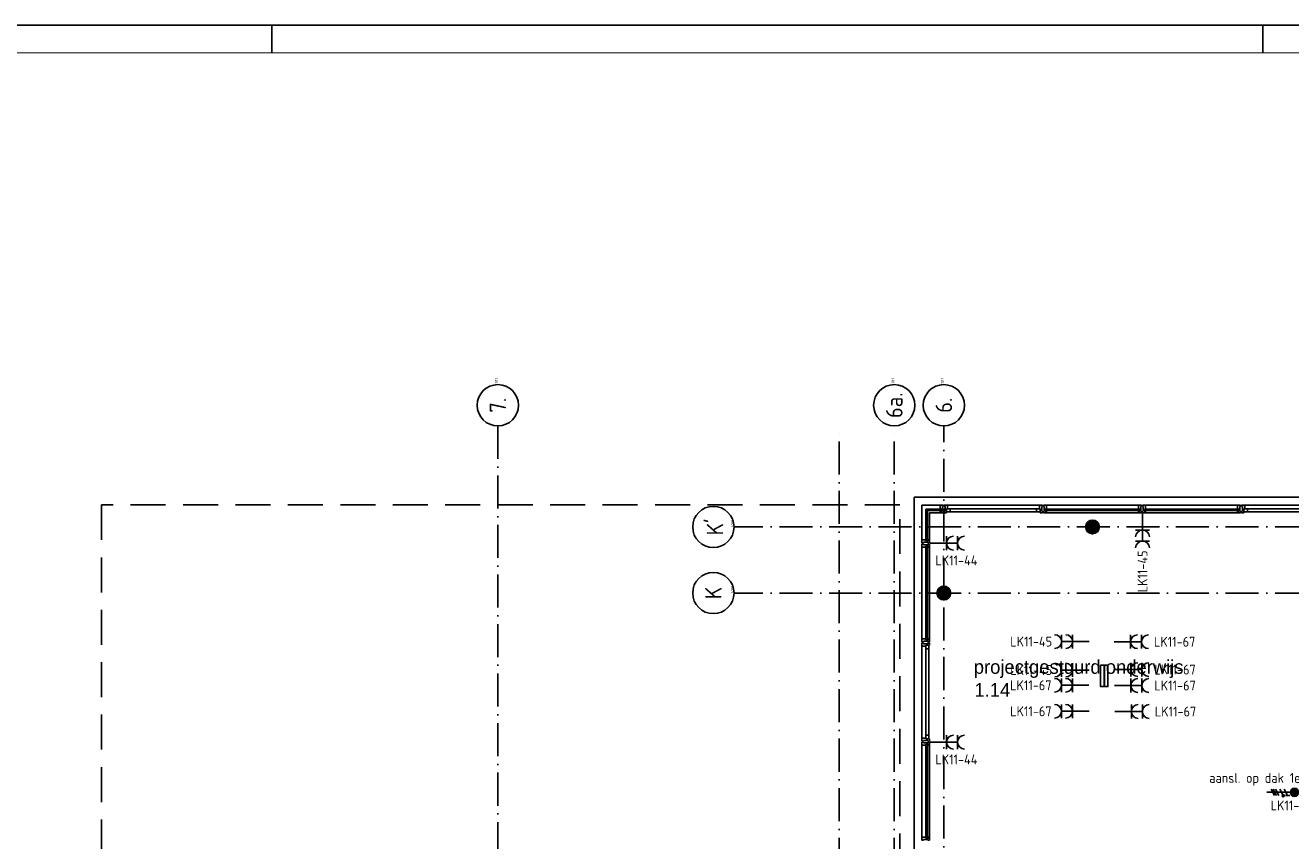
# Model space of a CAD drawing. Header units: millimetres. Extents: x 84333 to 241285, y -2244 to 84291.
# Tile 65 of 74: x 181735 to 204718, y 69476 to 84291. Entities that reach past the tile are written whole.
import ezdxf
from ezdxf.enums import TextEntityAlignment as Align

# ---------------------------------------------------------------- set-up
doc = ezdxf.new("R2010")
doc.units = ezdxf.units.MM
doc.header["$LTSCALE"] = 100
doc.linetypes.add('DASHDOT', pattern=[9, 6, -1.5, 0, -1.5])
doc.linetypes.add('HIDDEN', pattern=[9.525, 6.35, -3.175])
doc.layers.get('0').update_dxf_attribs({"linetype": 'CONTINUOUS'})
for name, color, linetype in [('AFDELING', 4, 'CONTINUOUS'), ('AL$1----_MAATVOERING', 7, 'CONTINUOUS'), ('AL$7----_STRAMIEN', 1, 'DASHDOT'), ('AL21----_BUITENWAND', 4, 'CONTINUOUS'), ('AL28----_KONSTRUKTIE', 3, 'CONTINUOUS'), ('AL31----_BUITENKOZ', 7, 'CONTINUOUS'), ('ALN-----_BLOCKNAAM', 2, 'CONTINUOUS'), ('ALXAA---_GEWBETON', 12, 'CONTINUOUS'), ('ALXOU---_GLAS', 7, 'CONTINUOUS'), ('BOUW', 8, 'CONTINUOUS'), ('EA61303-_ARCEER', 1, 'CONTINUOUS'), ('EB62209-_ATTRIB', 2, 'CONTINUOUS'), ('EB63103-_ATTRIB', 2, 'CONTINUOUS'), ('EL61303-_WANDGOOT', 3, 'CONTINUOUS'), ('EL62209-_KRACHT-ASP400', 3, 'CONTINUOUS'), ('EL63103-_LICHT-WCD230V', 3, 'CONTINUOUS'), ('EL6441--_DATACOM', 3, 'CONTINUOUS'), ('LIJN025', 10, 'CONTINUOUS'), ('LIJN050', 90, 'CONTINUOUS'), ('TEKST25', 10, 'CONTINUOUS'), ('TEKST35', 50, 'CONTINUOUS'), ('TEKST50', 90, 'CONTINUOUS')]:
    doc.layers.add(name, color=color, linetype=linetype)
doc.styles.add('1_8', font='ISO', dxfattribs={"height": 1.8})
doc.styles.add('2_0', font='iso', dxfattribs={"height": 200})
doc.styles.add('BURO-025', font='BUROFONT.shx', dxfattribs={"height": 250})
doc.styles.add('ISO', font='ISO.shx')
doc.styles.add('ROMAND', font='romand')
doc.styles.get("Standard").update_dxf_attribs({"font": 'iso.shx'})
doc.styles.add('TECHNIC', font='technic_.ttf')

# ---------------------------------------------------------------- blocks, each defined once
blk = doc.blocks.new('A0-GE')
at = {"layer": 'LIJN025', "linetype": 'Continuous'}
blk.add_line((955, 836), (955, 841), dxfattribs=at)
at = {"layer": 'LIJN025'}
blk.add_line((1135, 836), (1135, 841), dxfattribs=at)
blk.add_lwpolyline([(1500, 841), (1500, 0), (0, 0), (0, 841)], close=True, dxfattribs=at)
at = {"layer": 'LIJN050', "const_width": 0.2}
blk.add_lwpolyline([(1495, 836), (25, 836), (25, 5), (1495, 5)], close=True, dxfattribs=at)
at = {"layer": 'TEKST25', "style": 'ROMAND', "width": 2.899115}
blk.add_attdef('STATUS', text='', height=2.5, dxfattribs=at).set_placement((1454, 71.5), (1493, 71.5), align=Align.FIT)
at = {"layer": 'TEKST25', "style": 'ISO'}
for tag, p in [('E', (1455.25, 66)), ('NAAM-E', (1466.75, 66)), ('DATUM-E', (1485, 66)), ('D', (1455.25, 61)), ('NAAM-D', (1466.75, 61)), ('DATUM-D', (1485, 61)), ('C', (1455.25, 56)), ('NAAM-C', (1466.75, 56)), ('DATUM-C', (1485, 56)), ('B', (1455.25, 51)), ('NAAM-B', (1466.75, 51)), ('DATUM-B', (1485, 51)), ('A', (1455.25, 46)), ('NAAM-A', (1466.75, 46)), ('DATUM-A', (1485, 46))]:
    blk.add_attdef(tag, text='', height=2.5, dxfattribs=at).set_placement(p, align=Align.CENTER)
for tag, p in [('DATUM', (1332.75, 36.25)), ('SCHAAL', (1368, 36.25)), ('GETEKEND', (1398.25, 36.25)), ('GECONTOL.', (1433, 36.25)), ('FORMAAT', (1463.25, 28.25))]:
    blk.add_attdef(tag, p, '', height=2.5, dxfattribs=at)
at = {"layer": 'TEKST35', "style": 'ISO'}
for tag, p in [('PROJECT', (1334.5, 72.5)), ('PLAATS', (1334.5, 63.5)), ('INSTALLATIE-REGEL1', (1334.5, 52.5)), ('INSTALLATIE-REGEL2', (1334.5, 43.5))]:
    blk.add_attdef(tag, p, '', height=4, dxfattribs=at)
blk.add_attdef('PROJ.NR.', text='', height=4, dxfattribs=at).set_placement((1481, 23), align=Align.CENTER)
at = {"layer": 'TEKST50', "style": 'ISO'}
blk.add_attdef('FILE-NAAM', text='', height=5, dxfattribs=at).set_placement((1473.5, 7.5), align=Align.CENTER)
blk = doc.blocks.new('ES3W2A')
for p, q in [((1.25, 2), (-1.25, 2)), ((1.25, 0), (-1.25, 0)), ((0, 2), (0, -3))]:
    blk.add_line(p, q)
for centre in [(0, 3.25), (0, 1.25)]:
    blk.add_arc(centre, 1.25, 180, 0)
at = {"style": '1_8'}
for tag, flags, p in [('VERMOGEN', 9, (-2.5, 5)), ('GROEP', 8, (0, 5)), ('SCHAK', 8, (2.5, 5)), ('TAL', 8, (2.5, 5)), ('GELIJK', 9, (5, 5)), ('KAST', 9, (7, 5))]:
    blk.add_attdef(tag, text='', height=1.8, rotation=90, dxfattribs=dict(at, flags=flags)).set_placement(p, align=Align.MIDDLE_CENTER)
at = {"style": '1_8', "width": 0.7, "flags": 8}
blk.add_attdef('DOEL', text='', height=1.8, rotation=90, dxfattribs=at).set_placement((-2.5, 5), align=Align.MIDDLE_LEFT)
at = {"style": '1_8', "flags": 9}
blk.add_attdef('M_CODE', text='', height=1.8, dxfattribs=at).set_placement((0, 0), align=Align.MIDDLE_CENTER)
blk = doc.blocks.new('EH100005')
blk.add_lwpolyline([(-1, -0.5), (0, -0.5), (0, 0.5), (-1, 0.5)])
at = {"style": '2_0', "flags": 9}
blk.add_attdef('HULPSTUK', text='', height=0.5, dxfattribs=at).set_placement((0, 0), align=Align.MIDDLE)
blk = doc.blocks.new('EH100000')
at = {"linetype": 'ByBlock'}
for p, q in [((1, 0.5), (0, 0.5)), ((1, 0.5, 1), (0, 0.5, 1)), ((0, -0.5, 1), (1, -0.5, 1)), ((1, -0.5), (0, -0.5))]:
    blk.add_line(p, q, dxfattribs=at)
at = {"linetype": 'ByBlock', "invisible_edges": 15}
for points in [[(1, -0.5), (0, -0.5), (0, 0.5), (1, 0.5)], [(0, 0.5), (1, 0.5), (1, 0.5, 1), (0, 0.5, 1)], [(0, -0.5, 1), (1, -0.5, 1), (1, -0.5), (0, -0.5)]]:
    blk.add_3dface(points, dxfattribs=at)
at = {"linetype": 'ByBlock', "style": '2_0', "flags": 8}
blk.add_attdef('FUNCTIE', text='', height=0.5, dxfattribs=at).set_placement((0.5, 0), align=Align.MIDDLE)
at = {"linetype": 'ByBlock', "flags": 9}
blk.add_attdef('SCHOT', text='', height=0.5, dxfattribs=at).set_placement((0.5, 0), align=Align.MIDDLE)
blk = doc.blocks.new('ES2X2')
for p, q in [((-0.45, 1.4), (-0.45, 2.6)), ((-0.15, 1.27), (-0.15, 2.73)), ((0.15, 1.27), (0.15, 2.73)), ((0.45, 1.4), (0.45, 2.6)), ((0, 1.25), (0, -3))]:
    blk.add_line(p, q)
at = {"color": 1}
for p, q in [((-0.72, -0.21), (-0.72, 0.11)), ((-0.64, -0.25), (-0.64, 0.15)), ((-0.6, 1.15), (-0.6, 0.35)), ((-0.6, 0.75), (0.6, 0.15)), ((-0.56, -0.25), (-0.56, 0.15)), ((-0.48, -0.21), (-0.48, 0.11)), ((-0.6, -0.05), (0.6, -0.65)), ((-0.6, -0.85), (0.6, -1.45)), ((-0.6, -1.25), (0.6, -1.85)), ((-0.6, -1.65), (0.6, -2.25))]:
    blk.add_line(p, q, dxfattribs=at)
blk.add_circle((0, 2), 0.75)
blk.add_circle((-0.6, -0.05), 0.2, dxfattribs=at)
at = {"style": '1_8'}
for tag, flags, p in [('VERMOGEN', 9, (-2.5, 4.5)), ('GROEP', 8, (0, 4.5)), ('SCHAK', 8, (2.5, 4.5)), ('KAST', 9, (7, 4.5)), ('DOEL', 8, (-2.5, 1))]:
    blk.add_attdef(tag, text='', height=1.8, rotation=90, dxfattribs=dict(at, flags=flags)).set_placement(p, align=Align.MIDDLE_LEFT)
at = {"style": '1_8', "flags": 8}
blk.add_attdef('TAL', text='', height=1.8, rotation=90, dxfattribs=at).set_placement((2.5, 4.5), align=Align.MIDDLE_CENTER)
at = {"style": '1_8', "flags": 9}
blk.add_attdef('M_CODE', text='', height=1.8, dxfattribs=at).set_placement((0, 0), align=Align.MIDDLE_CENTER)
blk = doc.blocks.new('1011')
at = {"layer": 'AL$7----_STRAMIEN', "color": 7, "linetype": 'Continuous'}
blk.add_circle((-750, 0), 750, dxfattribs=at)
at = {"layer": 'AL$7----_STRAMIEN', "color": 3, "linetype": 'Continuous'}
blk.add_attdef('STR-NAAM', text='', height=600, rotation=360, dxfattribs=at).set_placement((-750, 0), align=Align.MIDDLE)
at = {"layer": 'ALN-----_BLOCKNAAM', "linetype": 'Continuous'}
blk.add_text('1011', height=100, dxfattribs=at).set_placement((0, 0))
blk = doc.blocks.new('1010')
at = {"layer": 'AL$7----_STRAMIEN', "color": 7, "linetype": 'Continuous'}
blk.add_circle((0, 750), 750, dxfattribs=at)
at = {"layer": 'AL$7----_STRAMIEN', "color": 3, "linetype": 'Continuous'}
blk.add_attdef('STR-NAAM', text='', height=600, rotation=360, dxfattribs=at).set_placement((0, 750), align=Align.MIDDLE)
at = {"layer": 'ALN-----_BLOCKNAAM', "linetype": 'Continuous'}
blk.add_text('1010', height=100, dxfattribs=at).set_placement((0, 0))
blk = doc.blocks.new('A$C13e6995e')
at = {"layer": 'AL$1----_MAATVOERING', "color": 8, "linetype": 'HIDDEN'}
for p, q in [((113285, 77820), (98785, 77820)), ((98785, 77820), (98785, 68356)), ((113285, 68357), (113285, 77820))]:
    blk.add_line(p, q, dxfattribs=at)
at = {"layer": 'AL$7----_STRAMIEN', "color": 1}
blk.add_line((105985, 79257), (105985, 9360), dxfattribs=at)
for points in [[(112185, 63073), (112185, 79257)], [(113185, 63073), (113185, 79257)], [(114085, 56456), (114085, 79257)], [(152204, 77420), (110274, 77420)], [(152204, 76220), (110274, 76220)]]:
    blk.add_lwpolyline(points, dxfattribs=at)
at = {"layer": 'AL21----_BUITENWAND', "color": 8}
for p, q in [((113545, 68185), (113545, 77960)), ((113545, 77960), (147025, 77960))]:
    blk.add_line(p, q, dxfattribs=at)
at = {"layer": 'AL28----_KONSTRUKTIE', "color": 8}
for centre in [(116785, 77420), (114085, 76220)]:
    blk.add_circle(centre, 125, dxfattribs=at)
at = {"layer": 'AL31----_BUITENKOZ', "color": 8}
for p, q in [((114020, 77819), (113686, 77819)), ((113686, 77819), (113686, 77185)), ((114150, 77819), (115820, 77819)), ((115770, 77747), (114200, 77747)), ((115770, 77693), (114200, 77693)), ((115950, 77819), (117620, 77819)), ((117750, 77819), (119420, 77819)), ((119550, 77819), (121220, 77819)), ((121170, 77747), (119600, 77747)), ((121170, 77693), (119600, 77693)), ((113825, 77185), (113825, 77680)), ((113825, 77680), (114020, 77680)), ((115950, 77680), (117620, 77680)), ((117750, 77680), (119420, 77680)), ((113686, 75385), (113686, 77055)), ((113825, 75385), (113825, 77055)), ((113686, 73585), (113686, 75255)), ((113758, 75205), (113758, 73635)), ((113812, 75205), (113812, 73635)), ((113686, 71785), (113686, 73455)), ((113825, 71785), (113825, 73455))]:
    blk.add_line(p, q, dxfattribs=at)
at = {"layer": 'AL31----_BUITENKOZ', "color": 8, "linetype": 'Continuous'}
for p, q in [((114057, 77819), (114020, 77819)), ((114020, 77819), (114020, 77812)), ((114020, 77812), (114020, 77808)), ((114020, 77808), (114020, 77800)), ((114020, 77800), (114020, 77747)), ((114020, 77747), (114037, 77747)), ((114020, 77680), (114020, 77717)), ((114020, 77717), (114037, 77717)), ((114037, 77685), (114032, 77685)), ((114032, 77685), (114032, 77680)), ((114037, 77747), (114037, 77680)), ((114037, 77717), (114037, 77685)), ((114076, 77819), (114057, 77819)), ((114062, 77710), (114062, 77790)), ((114062, 77790), (114076, 77790)), ((114076, 77710), (114062, 77710)), ((114076, 77813), (114076, 77819)), ((114076, 77799), (114076, 77813)), ((114076, 77790), (114076, 77799)), ((114076, 77799), (114076, 77799)), ((114076, 77700), (114076, 77710)), ((114076, 77686), (114076, 77700)), ((114076, 77700), (114076, 77700)), ((114076, 77680), (114076, 77686)), ((114094, 77813), (114094, 77819)), ((114094, 77819), (114113, 77819)), ((114094, 77800), (114094, 77813)), ((114094, 77790), (114094, 77800)), ((114094, 77800), (114094, 77800)), ((114108, 77790), (114094, 77790)), ((114094, 77700), (114094, 77710)), ((114094, 77710), (114108, 77710)), ((114094, 77686), (114094, 77700)), ((114094, 77700), (114094, 77700)), ((114094, 77680), (114094, 77686)), ((114108, 77710), (114108, 77790)), ((114113, 77819), (114150, 77819)), ((114150, 77747), (114133, 77747)), ((114133, 77747), (114133, 77680)), ((114133, 77747), (114133, 77693)), ((114200, 77747), (114133, 77747)), ((114133, 77693), (114200, 77693)), ((114150, 77819), (114150, 77812)), ((114150, 77812), (114150, 77808)), ((114150, 77808), (114150, 77800)), ((114150, 77800), (114150, 77747)), ((114200, 77693), (114200, 77747)), ((115770, 77693), (115770, 77747)), ((115770, 77747), (115837, 77747)), ((115837, 77693), (115770, 77693)), ((115857, 77819), (115820, 77819)), ((115820, 77819), (115820, 77812)), ((115820, 77812), (115820, 77808)), ((115820, 77808), (115820, 77800)), ((115820, 77800), (115820, 77747)), ((115820, 77747), (115837, 77747)), ((115837, 77747), (115837, 77680)), ((115837, 77747), (115837, 77693)), ((115876, 77819), (115857, 77819)), ((115862, 77710), (115862, 77790)), ((115862, 77790), (115876, 77790)), ((115876, 77710), (115862, 77710)), ((115876, 77813), (115876, 77819)), ((115876, 77799), (115876, 77813)), ((115876, 77790), (115876, 77799)), ((115876, 77799), (115876, 77799)), ((115876, 77700), (115876, 77710)), ((115876, 77686), (115876, 77700)), ((115876, 77700), (115876, 77700)), ((115876, 77680), (115876, 77686)), ((115894, 77813), (115894, 77819)), ((115894, 77819), (115913, 77819)), ((115894, 77800), (115894, 77813)), ((115894, 77790), (115894, 77800)), ((115894, 77800), (115894, 77800)), ((115908, 77790), (115894, 77790)), ((115894, 77700), (115894, 77710)), ((115894, 77710), (115908, 77710)), ((115894, 77686), (115894, 77700)), ((115894, 77700), (115894, 77700)), ((115894, 77680), (115894, 77686)), ((115908, 77710), (115908, 77790)), ((115913, 77819), (115950, 77819)), ((115950, 77747), (115933, 77747)), ((115933, 77747), (115933, 77680)), ((115933, 77717), (115933, 77685)), ((115950, 77717), (115933, 77717)), ((115933, 77685), (115938, 77685)), ((115938, 77685), (115938, 77680)), ((115950, 77819), (115950, 77812)), ((115950, 77812), (115950, 77808)), ((115950, 77808), (115950, 77800)), ((115950, 77800), (115950, 77747)), ((115950, 77680), (115950, 77717)), ((117657, 77819), (117620, 77819)), ((117620, 77819), (117620, 77812)), ((117620, 77812), (117620, 77808)), ((117620, 77808), (117620, 77800)), ((117620, 77800), (117620, 77747)), ((117620, 77747), (117637, 77747)), ((117620, 77680), (117620, 77717)), ((117620, 77717), (117637, 77717)), ((117637, 77685), (117632, 77685)), ((117632, 77685), (117632, 77680)), ((117637, 77747), (117637, 77680)), ((117637, 77717), (117637, 77685)), ((117676, 77819), (117657, 77819)), ((117662, 77710), (117662, 77790)), ((117662, 77790), (117676, 77790)), ((117676, 77710), (117662, 77710)), ((117676, 77813), (117676, 77819)), ((117676, 77799), (117676, 77813)), ((117676, 77790), (117676, 77799)), ((117676, 77799), (117676, 77799)), ((117676, 77700), (117676, 77710)), ((117676, 77686), (117676, 77700)), ((117676, 77700), (117676, 77700)), ((117676, 77680), (117676, 77686)), ((117694, 77813), (117694, 77819)), ((117694, 77819), (117713, 77819)), ((117694, 77800), (117694, 77813)), ((117694, 77790), (117694, 77800)), ((117694, 77800), (117694, 77800)), ((117708, 77790), (117694, 77790)), ((117694, 77700), (117694, 77710)), ((117694, 77710), (117708, 77710)), ((117694, 77686), (117694, 77700)), ((117694, 77700), (117694, 77700)), ((117694, 77680), (117694, 77686)), ((117708, 77710), (117708, 77790)), ((117713, 77819), (117750, 77819)), ((117750, 77747), (117733, 77747)), ((117733, 77747), (117733, 77680)), ((117733, 77717), (117733, 77685)), ((117750, 77717), (117733, 77717)), ((117733, 77685), (117738, 77685)), ((117738, 77685), (117738, 77680)), ((117750, 77819), (117750, 77812)), ((117750, 77812), (117750, 77808)), ((117750, 77808), (117750, 77800)), ((117750, 77800), (117750, 77747)), ((117750, 77680), (117750, 77717)), ((119457, 77819), (119420, 77819)), ((119420, 77819), (119420, 77812)), ((119420, 77812), (119420, 77808)), ((119420, 77808), (119420, 77800)), ((119420, 77800), (119420, 77747)), ((119420, 77747), (119437, 77747)), ((119420, 77680), (119420, 77717)), ((119420, 77717), (119437, 77717)), ((119437, 77685), (119432, 77685)), ((119432, 77685), (119432, 77680)), ((119437, 77747), (119437, 77680)), ((119437, 77717), (119437, 77685)), ((119476, 77819), (119457, 77819)), ((119462, 77710), (119462, 77790)), ((119462, 77790), (119476, 77790)), ((119476, 77710), (119462, 77710)), ((119476, 77813), (119476, 77819)), ((119476, 77799), (119476, 77813)), ((119476, 77790), (119476, 77799)), ((119476, 77799), (119476, 77799)), ((119476, 77700), (119476, 77710)), ((119476, 77686), (119476, 77700)), ((119476, 77700), (119476, 77700)), ((119476, 77680), (119476, 77686)), ((119494, 77813), (119494, 77819)), ((119494, 77819), (119513, 77819)), ((119494, 77800), (119494, 77813)), ((119494, 77790), (119494, 77800)), ((119494, 77800), (119494, 77800)), ((119508, 77790), (119494, 77790)), ((119494, 77700), (119494, 77710)), ((119494, 77710), (119508, 77710)), ((119494, 77686), (119494, 77700)), ((119494, 77700), (119494, 77700)), ((119494, 77680), (119494, 77686)), ((119508, 77710), (119508, 77790)), ((119513, 77819), (119550, 77819)), ((119550, 77747), (119533, 77747)), ((119533, 77747), (119533, 77680)), ((119533, 77747), (119533, 77693)), ((119600, 77747), (119533, 77747)), ((119533, 77693), (119600, 77693)), ((119550, 77819), (119550, 77812)), ((119550, 77812), (119550, 77808)), ((119550, 77808), (119550, 77800)), ((119550, 77800), (119550, 77747)), ((119600, 77693), (119600, 77747)), ((114032, 77680), (114020, 77680)), ((114037, 77680), (114076, 77680)), ((114133, 77680), (114094, 77680)), ((115837, 77680), (115876, 77680)), ((115933, 77680), (115894, 77680)), ((115938, 77680), (115950, 77680)), ((117632, 77680), (117620, 77680)), ((117637, 77680), (117676, 77680)), ((117733, 77680), (117694, 77680)), ((117738, 77680), (117750, 77680)), ((119432, 77680), (119420, 77680)), ((119437, 77680), (119476, 77680)), ((119533, 77680), (119494, 77680)), ((113686, 77148), (113686, 77185)), ((113686, 77185), (113693, 77185)), ((113686, 77129), (113686, 77148)), ((113692, 77129), (113686, 77129)), ((113692, 77111), (113686, 77111)), ((113686, 77111), (113686, 77092)), ((113686, 77092), (113686, 77055)), ((113686, 77055), (113693, 77055)), ((113706, 77129), (113692, 77129)), ((113706, 77111), (113692, 77111)), ((113693, 77185), (113697, 77185)), ((113693, 77055), (113697, 77055)), ((113697, 77185), (113705, 77185)), ((113697, 77055), (113705, 77055)), ((113705, 77185), (113758, 77185)), ((113705, 77055), (113758, 77055)), ((113715, 77129), (113706, 77129)), ((113706, 77129), (113706, 77129)), ((113715, 77111), (113706, 77111)), ((113706, 77111), (113706, 77111)), ((113795, 77143), (113715, 77143)), ((113715, 77143), (113715, 77129)), ((113715, 77097), (113715, 77111)), ((113795, 77097), (113715, 77097)), ((113758, 77185), (113758, 77168)), ((113758, 77168), (113825, 77168)), ((113758, 77055), (113758, 77072)), ((113758, 77072), (113825, 77072)), ((113825, 77185), (113788, 77185)), ((113788, 77185), (113788, 77168)), ((113788, 77168), (113820, 77168)), ((113788, 77072), (113820, 77072)), ((113788, 77055), (113788, 77072)), ((113825, 77055), (113788, 77055)), ((113795, 77129), (113795, 77143)), ((113805, 77129), (113795, 77129)), ((113805, 77111), (113795, 77111)), ((113795, 77111), (113795, 77097)), ((113819, 77129), (113805, 77129)), ((113805, 77129), (113805, 77129)), ((113819, 77111), (113805, 77111)), ((113805, 77111), (113805, 77111)), ((113825, 77129), (113819, 77129)), ((113825, 77111), (113819, 77111)), ((113820, 77168), (113820, 77173)), ((113820, 77173), (113825, 77173)), ((113820, 77072), (113820, 77067)), ((113820, 77067), (113825, 77067)), ((113825, 77173), (113825, 77185)), ((113825, 77168), (113825, 77129)), ((113825, 77072), (113825, 77111)), ((113825, 77067), (113825, 77055)), ((113686, 75348), (113686, 75385)), ((113686, 75385), (113693, 75385)), ((113693, 75385), (113697, 75385)), ((113697, 75385), (113705, 75385)), ((113705, 75385), (113758, 75385)), ((113758, 75385), (113758, 75368)), ((113825, 75385), (113788, 75385)), ((113788, 75385), (113788, 75368)), ((113825, 75373), (113825, 75385)), ((113686, 75329), (113686, 75348)), ((113692, 75329), (113686, 75329)), ((113692, 75311), (113686, 75311)), ((113686, 75311), (113686, 75292)), ((113686, 75292), (113686, 75255)), ((113686, 75255), (113693, 75255)), ((113705, 75329), (113692, 75329)), ((113706, 75311), (113692, 75311)), ((113693, 75255), (113697, 75255)), ((113697, 75255), (113705, 75255)), ((113715, 75329), (113705, 75329)), ((113705, 75329), (113705, 75329)), ((113705, 75255), (113758, 75255)), ((113715, 75311), (113706, 75311)), ((113706, 75311), (113706, 75311)), ((113795, 75343), (113715, 75343)), ((113715, 75343), (113715, 75329)), ((113715, 75297), (113715, 75311)), ((113795, 75297), (113715, 75297)), ((113758, 75368), (113825, 75368)), ((113758, 75255), (113758, 75272)), ((113758, 75272), (113825, 75272)), ((113758, 75272), (113812, 75272)), ((113758, 75205), (113758, 75272)), ((113812, 75205), (113758, 75205)), ((113788, 75368), (113820, 75368)), ((113795, 75329), (113795, 75343)), ((113805, 75329), (113795, 75329)), ((113805, 75311), (113795, 75311)), ((113795, 75311), (113795, 75297)), ((113819, 75329), (113805, 75329)), ((113805, 75329), (113805, 75329)), ((113819, 75311), (113805, 75311)), ((113805, 75311), (113805, 75311)), ((113812, 75272), (113812, 75205)), ((113825, 75329), (113819, 75329)), ((113825, 75311), (113819, 75311)), ((113820, 75368), (113820, 75373)), ((113820, 75373), (113825, 75373)), ((113825, 75368), (113825, 75329)), ((113825, 75272), (113825, 75311)), ((113686, 73548), (113686, 73585)), ((113686, 73585), (113693, 73585)), ((113686, 73529), (113686, 73548)), ((113693, 73585), (113697, 73585)), ((113697, 73585), (113705, 73585)), ((113705, 73585), (113758, 73585)), ((113812, 73635), (113758, 73635)), ((113758, 73635), (113758, 73568)), ((113758, 73585), (113758, 73568)), ((113758, 73568), (113825, 73568)), ((113758, 73568), (113812, 73568)), ((113812, 73568), (113812, 73635)), ((113825, 73568), (113825, 73529)), ((113692, 73529), (113686, 73529)), ((113692, 73511), (113686, 73511)), ((113686, 73511), (113686, 73492)), ((113686, 73492), (113686, 73455)), ((113686, 73455), (113693, 73455)), ((113705, 73529), (113692, 73529)), ((113706, 73511), (113692, 73511)), ((113693, 73455), (113697, 73455)), ((113697, 73455), (113705, 73455)), ((113715, 73529), (113705, 73529)), ((113705, 73529), (113705, 73529)), ((113705, 73455), (113758, 73455)), ((113715, 73511), (113706, 73511)), ((113706, 73511), (113706, 73511)), ((113795, 73543), (113715, 73543)), ((113715, 73543), (113715, 73529)), ((113715, 73497), (113715, 73511)), ((113795, 73497), (113715, 73497)), ((113758, 73455), (113758, 73472)), ((113758, 73472), (113825, 73472)), ((113788, 73472), (113820, 73472)), ((113788, 73455), (113788, 73472)), ((113825, 73455), (113788, 73455)), ((113795, 73529), (113795, 73543)), ((113805, 73529), (113795, 73529)), ((113805, 73511), (113795, 73511)), ((113795, 73511), (113795, 73497)), ((113819, 73529), (113805, 73529)), ((113805, 73529), (113805, 73529)), ((113819, 73511), (113805, 73511)), ((113805, 73511), (113805, 73511)), ((113825, 73529), (113819, 73529)), ((113825, 73511), (113819, 73511)), ((113820, 73472), (113820, 73467)), ((113820, 73467), (113825, 73467)), ((113825, 73472), (113825, 73511)), ((113825, 73467), (113825, 73455)), ((113686, 71748), (113686, 71785)), ((113686, 71785), (113693, 71785)), ((113686, 71729), (113686, 71748)), ((113692, 71729), (113686, 71729)), ((113705, 71729), (113692, 71729)), ((113693, 71785), (113697, 71785)), ((113697, 71785), (113705, 71785)), ((113705, 71785), (113758, 71785)), ((113715, 71729), (113705, 71729)), ((113705, 71729), (113705, 71729)), ((113795, 71743), (113715, 71743)), ((113715, 71743), (113715, 71729)), ((113758, 71785), (113758, 71768)), ((113758, 71768), (113825, 71768)), ((113825, 71785), (113788, 71785)), ((113788, 71785), (113788, 71768)), ((113788, 71768), (113820, 71768)), ((113795, 71729), (113795, 71743)), ((113805, 71729), (113795, 71729)), ((113819, 71729), (113805, 71729)), ((113805, 71729), (113805, 71729)), ((113825, 71729), (113819, 71729)), ((113820, 71768), (113820, 71773)), ((113820, 71773), (113825, 71773)), ((113825, 71773), (113825, 71785)), ((113825, 71768), (113825, 71729))]:
    blk.add_line(p, q, dxfattribs=at)
at = {"layer": 'ALXAA---_GEWBETON', "color": 8}
for p, q in [((116665, 77456), (116905, 77456)), ((116673, 77476), (116897, 77476)), ((116685, 77496), (116884, 77496)), ((116705, 77516), (116865, 77516)), ((116738, 77536), (116832, 77536)), ((116660, 77416), (116910, 77416)), ((116661, 77436), (116909, 77436)), ((116662, 77396), (116908, 77396)), ((116668, 77376), (116902, 77376)), ((116678, 77356), (116892, 77356)), ((116693, 77336), (116877, 77336)), ((116716, 77316), (116854, 77316)), ((116772, 77296), (116798, 77296)), ((114005, 76316), (114165, 76316)), ((114038, 76336), (114132, 76336)), ((113960, 76216), (114210, 76216)), ((113961, 76236), (114209, 76236)), ((113962, 76196), (114208, 76196)), ((113965, 76256), (114205, 76256)), ((113968, 76176), (114202, 76176)), ((113973, 76276), (114197, 76276)), ((113978, 76156), (114192, 76156)), ((113985, 76296), (114184, 76296)), ((113993, 76136), (114177, 76136)), ((114016, 76116), (114154, 76116)), ((114072, 76096), (114098, 76096))]:
    blk.add_line(p, q, dxfattribs=at)
at = {"layer": 'ALXOU---_GLAS', "color": 8}
for p, q in [((113760, 77719), (113760, 77745)), ((113760, 77745), (114035, 77745)), ((114035, 77719), (113760, 77719)), ((113786, 77719), (113760, 77719)), ((113760, 77719), (113760, 77170)), ((113786, 77170), (113786, 77719)), ((114035, 77745), (114035, 77719)), ((115935, 77719), (115935, 77745)), ((115935, 77745), (117635, 77745)), ((117635, 77719), (115935, 77719)), ((117635, 77745), (117635, 77719)), ((117735, 77719), (117735, 77745)), ((117735, 77745), (119435, 77745)), ((119435, 77719), (117735, 77719)), ((119435, 77745), (119435, 77719)), ((113760, 77170), (113786, 77170)), ((113760, 77070), (113786, 77070)), ((113760, 75370), (113760, 77070)), ((113786, 77070), (113786, 75370)), ((113786, 75370), (113760, 75370)), ((113760, 73470), (113786, 73470)), ((113760, 71770), (113760, 73470)), ((113786, 73470), (113786, 71770)), ((113786, 71770), (113760, 71770))]:
    blk.add_line(p, q, dxfattribs=at)
at = {"layer": 'AL$7----_STRAMIEN', "xscale": 0.5, "yscale": 0.5, "zscale": 0.5, "rotation": 90.00000000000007}
for name, p, values in [('1011', (105985, 80007), {'STR-NAAM': '7.'}), ('1011', (113185, 80007), {'STR-NAAM': '6a.'}), ('1011', (114085, 80007), {'STR-NAAM': '6.'}), ('1010', (110274, 77420), {'STR-NAAM': "K'"}), ('1010', (110274, 76220), {'STR-NAAM': 'K'})]:
    blk.add_blockref(name, p, dxfattribs=at).add_auto_attribs(values)
at = {"layer": 'AFDELING', "color": 8, "style": 'TECHNIC'}
for p in [(92219, 54468), (58038, 41625), (88108, 41444)]:
    blk.add_attdef('VIDE', text='', height=500, dxfattribs=at).set_placement(p, align=Align.CENTER)
blk.add_attdef('VIDE', text='', height=500, rotation=90, dxfattribs=at).set_placement((75129, 25766), align=Align.CENTER)
at = {"layer": 'BOUW', "style": 'BURO-025'}
for s, p in [('projectgestuurd onderwijs', (114629, 74752)), ('1.14', (114641, 74335))]:
    blk.add_text(s, height=250, dxfattribs=at).set_placement(p)

msp = doc.modelspace()

# ---------------------------------------------------------------- hatches: boundary and pattern name
at = {"layer": 'EA61303-_ARCEER'}
h = msp.add_hatch(dxfattribs=at)
h.set_pattern_fill('LINE,N', color=256, scale=20, angle=45, style=0)
h.set_pattern_definition([(45, (201297.99, 72653.49), (-44.901, 44.901), [])])
edge = h.paths.add_edge_path()
edge.add_line((201265, 72653), (201265, 72289))
edge = h.paths.add_edge_path()
edge.add_line((201265, 72289), (201330, 72289))
edge = h.paths.add_edge_path()
edge.add_line((201330, 72289), (201330, 72653))
edge = h.paths.add_edge_path()
edge.add_line((201330, 72653), (201265, 72653))
h = msp.add_hatch(dxfattribs=at)
h.set_pattern_fill('LINE,N', color=256, scale=20, angle=45, style=0)
h.set_pattern_definition([(45, (201367.13, 72655.18), (-44.901, 44.901), [])])
edge = h.paths.add_edge_path()
edge.add_line((201335, 72655), (201335, 72289))
edge = h.paths.add_edge_path()
edge.add_line((201335, 72289), (201400, 72289))
edge = h.paths.add_edge_path()
edge.add_line((201400, 72289), (201400, 72655))
edge = h.paths.add_edge_path()
edge.add_line((201400, 72655), (201335, 72655))

# ---------------------------------------------------------------- block references
at = {"xscale": 100, "yscale": 100, "zscale": 100}
msp.add_blockref('A0-GE', (90712, 191), dxfattribs=at)
at = {"layer": 'EL61303-_WANDGOOT', "yscale": 65, "zscale": 119.9999999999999}
for name, p, xscale, rotation in [('EH100005', (201298, 72664, 1500), 119.9999999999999, 90), ('EH100000', (201298, 72653, 1500), 364.1934875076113, 270), ('EH100005', (201367, 72664, 1500), 119.9999999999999, 90), ('EH100000', (201367, 72655, 1500), 365.8815548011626, 270), ('EH100005', (201298, 72276, 1500), 119.9999999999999, 270), ('EH100005', (201367, 72276, 1500), 119.9999999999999, 270)]:
    msp.add_blockref(name, p, dxfattribs=dict(at, xscale=xscale, rotation=rotation))
at = {"layer": 'EL62209-_KRACHT-ASP400'}
ref = msp.add_blockref('ES2X2', (204587, 70355), dxfattribs=dict(at, xscale=-100, yscale=100, zscale=100, rotation=270))
ref.add_attrib('DOEL', 'AIRCO ', dxfattribs={"layer": 'EB62209-_ATTRIB', "color": 1, "height": 180, "style": '1_8', "flags": 8}).set_placement((205622, 70351), align=Align.MIDDLE_RIGHT)
ref.add_attrib('GROEP', 'LK11-K02', dxfattribs={"layer": 'EB62209-_ATTRIB', "color": 1, "height": 180, "style": '1_8', "flags": 8}).set_placement((205231, 70116), align=Align.MIDDLE_RIGHT)
ref.add_attrib('SCHAK', 'aansl. op dak 1e-verd.', dxfattribs={"layer": 'EB62209-_ATTRIB', "color": 1, "height": 180, "style": '1_8', "flags": 8}).set_placement((205499, 70617), align=Align.MIDDLE_RIGHT)
at = {"layer": 'EL63103-_LICHT-WCD230V'}
ref = msp.add_blockref('ES3W2A', (202027, 75121), dxfattribs=dict(at, xscale=-100, yscale=100, zscale=100, rotation=180))
ref.add_attrib('GROEP', 'LK11-45', dxfattribs={"layer": 'EB63103-_ATTRIB', "color": 1, "height": 180, "rotation": 90, "style": '1_8', "flags": 8}).set_placement((202027, 73989), align=Align.MIDDLE_LEFT)
ref = msp.add_blockref('ES3W2A', (198468, 74882), dxfattribs=dict(at, xscale=100, yscale=100, zscale=100, rotation=270))
ref.add_attrib('GROEP', 'LK11-44', dxfattribs={"layer": 'EB63103-_ATTRIB', "color": 1, "height": 180, "style": '1_8', "flags": 8}).set_placement((198264, 74569), align=Align.MIDDLE_LEFT)
ref = msp.add_blockref('ES3W2A', (200756, 73094), dxfattribs=dict(at, xscale=-100, yscale=100, zscale=100, rotation=90))
ref.add_attrib('GROEP', 'LK11-45', dxfattribs={"layer": 'EB63103-_ATTRIB', "color": 1, "height": 180, "style": '1_8', "flags": 8}).set_placement((199624, 73094), align=Align.MIDDLE_LEFT)
ref = msp.add_blockref('ES3W2A', (201809, 73091), dxfattribs=dict(at, xscale=100, yscale=100, zscale=100, rotation=270))
ref.add_attrib('GROEP', 'LK11-67', dxfattribs={"layer": 'EB63103-_ATTRIB', "color": 1, "height": 180, "style": '1_8', "flags": 8}).set_placement((202234, 73091), align=Align.MIDDLE_LEFT)
ref = msp.add_blockref('ES3W2A', (200757, 72577), dxfattribs=dict(at, xscale=-100, yscale=100, zscale=100, rotation=90))
ref.add_attrib('GROEP', 'LK11-45', dxfattribs={"layer": 'EB63103-_ATTRIB', "color": 1, "height": 180, "style": '1_8', "flags": 8}).set_placement((199624, 72577), align=Align.MIDDLE_LEFT)
ref = msp.add_blockref('ES3W2A', (201816, 72585), dxfattribs=dict(at, xscale=100, yscale=100, zscale=100, rotation=270))
ref.add_attrib('GROEP', 'LK11-67', dxfattribs={"layer": 'EB63103-_ATTRIB', "color": 1, "height": 180, "style": '1_8', "flags": 8}).set_placement((202241, 72585), align=Align.MIDDLE_LEFT)
ref = msp.add_blockref('ES3W2A', (200754, 72300), dxfattribs=dict(at, xscale=-100, yscale=100, zscale=100, rotation=90))
ref.add_attrib('GROEP', 'LK11-67', dxfattribs={"layer": 'EB63103-_ATTRIB', "color": 1, "height": 180, "style": '1_8', "flags": 8}).set_placement((199622, 72300), align=Align.MIDDLE_LEFT)
ref = msp.add_blockref('ES3W2A', (201817, 72295), dxfattribs=dict(at, xscale=100, yscale=100, zscale=100, rotation=270))
ref.add_attrib('GROEP', 'LK11-67', dxfattribs={"layer": 'EB63103-_ATTRIB', "color": 1, "height": 180, "style": '1_8', "flags": 8}).set_placement((202242, 72295), align=Align.MIDDLE_LEFT)
ref = msp.add_blockref('ES3W2A', (200755, 71827), dxfattribs=dict(at, xscale=-100, yscale=100, zscale=100, rotation=90))
ref.add_attrib('GROEP', 'LK11-67', dxfattribs={"layer": 'EB63103-_ATTRIB', "color": 1, "height": 180, "style": '1_8', "flags": 8}).set_placement((199623, 71827), align=Align.MIDDLE_LEFT)
ref = msp.add_blockref('ES3W2A', (201825, 71823), dxfattribs=dict(at, xscale=100, yscale=100, zscale=100, rotation=270))
ref.add_attrib('GROEP', 'LK11-67', dxfattribs={"layer": 'EB63103-_ATTRIB', "color": 1, "height": 180, "style": '1_8', "flags": 8}).set_placement((202250, 71823), align=Align.MIDDLE_LEFT)
ref = msp.add_blockref('ES3W2A', (198468, 71267), dxfattribs=dict(at, xscale=100, yscale=100, zscale=100, rotation=270))
ref.add_attrib('GROEP', 'LK11-44', dxfattribs={"layer": 'EB63103-_ATTRIB', "color": 1, "height": 180, "style": '1_8', "flags": 8}).set_placement((198264, 70953), align=Align.MIDDLE_LEFT)
at = {"layer": 'EL6441--_DATACOM'}
msp.add_blockref('A$C13e6995e', (84333, -2244), dxfattribs=at)

doc.saveas('drawing.dxf')
